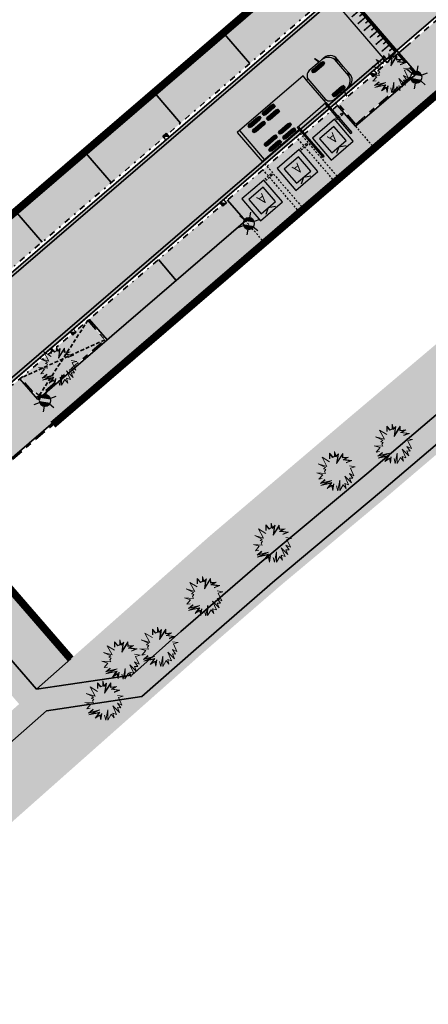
# Model space of a CAD drawing. Header units: metres. Extents: x 104013 to 104665, y 427946 to 428479.
# Tile 178 of 195: x 104426 to 104453, y 428076 to 428140. Entities that reach past the tile are written whole.
import ezdxf
from ezdxf.enums import TextEntityAlignment as Align

# ---------------------------------------------------------------- set-up
doc = ezdxf.new("R2010")
doc.units = ezdxf.units.M
for name, pattern in [('DASHED2', [0.375, 0.25, -0.125]), ('VH-GELEIDEBAND', [6, 2, -2, 0, -2]), ('VH-OPSLUITBAND', [10, 4, -2, 2, -2]), ('VH-TROTTOIRBAND', [15, 5, -2, 2, -2, 2, -2])]:
    doc.linetypes.add(name, pattern=pattern)
for name, color, linetype, true_color in [('_BUURTONTSLUITINGSWEG', 30, 'Continuous', 0xff7f00), ('N-WE-VH-VERHARDING-AP_PARKEERPLAATS', 7, 'Continuous', 0x889692), ('N-WE-VH-VERHARDING-AP_RIJBAAN-ELEMENT', 7, 'Continuous', 0x7f4f3f), ('N-WE-VH-VERHARDING-AP_VOETPAD', 7, 'Continuous', 0xdbdbdb)]:
    doc.layers.add(name, color=color, linetype=linetype, true_color=true_color)
for name, color, linetype in [('_HOGE HAAG', 96, 'Continuous'), ('_LAGE HAAG', 90, 'Continuous'), ('MOL JUIST', 10, 'Continuous'), ('MOL voertuig', 10, 'Continuous')]:
    doc.layers.add(name, color=color, linetype=linetype)
for name, color, linetype, lineweight in [('N-WE-GR-BEPLANTING_CULTUUR-V (Vaste planten gereserveerde parkeerplaatsen)', 132, 'Continuous', 18), ('N-WE-GR-BEPLANTING_CULTUUR-V (Vaste planten)', 132, 'Continuous', 18), ('N-WE-GR-HEESTER-S (Corylus avellana)', 114, 'Continuous', 0), ("N-WE-GR-HEESTER-S (Pyracantha 'Golden Charmer')", 54, 'Continuous', 0), ('N-WE-GR-HEESTER-S (Rhamnus frangula)', 94, 'Continuous', 0), ('N-WE-GR-HEESTER-S (Soort ntb)', 210, 'Continuous', 0), ('N-WE-GR-HEESTERS-S (Ligustrum vulgare)', 134, 'Continuous', 0), ('N-WE-GR-HEESTERS-S (Prunus spinosa)', 144, 'Continuous', 0), ('N-WE-IE-MEUBILAIR_WEGMEUBILAIR_LICHTMAST-S', 7, 'Continuous', 25), ('N-WE-RI-HWA_KOLK_TROTTOIRKOLK-S', 150, 'Continuous', 25), ('N-WE-VH-GOOT-G', 170, 'Continuous', 35), ('N-WE-VH-KANTOPSLUITING_GELEIDEBAND-G', 20, 'VH-GELEIDEBAND', 35), ('N-WE-VH-KANTOPSLUITING_OPSLUITBAND-G', 150, 'VH-OPSLUITBAND', 35), ('N-WE-VH-KANTOPSLUITING_TROTTOIRBAND-G', 210, 'VH-TROTTOIRBAND', 35), ('N-WE-VH-PLATEAU_TALUD-S', 7, 'Continuous', 25), ('N-WE-VH-VERHARDING-G', 7, 'Continuous', 35), ('N-WE-VH-VERHARDING-G (TOEKOMSTIG)', 30, 'DASHED2', 35)]:
    doc.layers.add(name, color=color, linetype=linetype, lineweight=lineweight)
doc.layers.add('N-WE-GR-GRAS_KRUIDENRIJK-V', color=7, linetype='Continuous', lineweight=18, true_color=0xa5cd98)
doc.layers.add('N-WE-VH-VERHARDING_HALFVERHARDING-V', color=7, linetype='Continuous', lineweight=18, true_color=0xd7aa8c)
doc.styles.add('NLCS-ISO', font='NLCS-ISO.ttf')

# ---------------------------------------------------------------- blocks, each defined once
blk = doc.blocks.new('*U16')
for points, const_width in [([(-0.063, -0.077), (-4.276, 3.381)], 0.2), ([(-4.234, 2.958), (-4.044, 3.19)], 0.1), ([(-4.256, 2.459), (-3.812, 3)], 0.1), ([(-3.792, 2.078), (-3.348, 2.619)], 0.1), ([(-3.771, 2.578), (-3.58, 2.81)], 0.1), ([(-3.329, 1.697), (-2.885, 2.239)], 0.1), ([(-3.307, 2.197), (-3.117, 2.429)], 0.1), ([(-2.843, 1.816), (-2.653, 2.048)], 0.1), ([(-2.865, 1.317), (-2.421, 1.858)], 0.1), ([(-2.401, 0.936), (-1.957, 1.477)], 0.1), ([(-2.379, 1.436), (-2.189, 1.668)], 0.1), ([(-1.916, 1.055), (-1.725, 1.287)], 0.1), ([(-1.937, 0.555), (-1.493, 1.097)], 0.1), ([(-1.474, 0.175), (-1.03, 0.716)], 0.1), ([(-1.452, 0.674), (-1.262, 0.906)], 0.1), ([(-1.01, -0.206), (-0.566, 0.335)], 0.1), ([(-0.988, 0.294), (-0.798, 0.525)], 0.1), ([(-0.546, -0.587), (-0.102, -0.046)], 0.1), ([(-0.524, -0.087), (-0.334, 0.145)], 0.1)]:
    blk.add_lwpolyline(points, dxfattribs=dict(const_width=const_width))
for points in [[(0, 0), (-4.212, 3.458)], [(-0.634, -0.773), (-4.847, 2.685)]]:
    blk.add_lwpolyline(points)
blk = doc.blocks.new('*U24')
for p, q in [((-0.95, 0), (-0.95, -1.9)), ((0.95, 0), (-0.95, 0)), ((0.95, -1.9), (0.95, 0)), ((0.618, -0.333), (-0.618, -0.333)), ((-0.618, -0.333), (-0.618, -1.568)), ((0, -0.333), (-0.411, -0.095)), ((0, -0.333), (0.411, -0.095)), ((0.618, -1.568), (0.618, -0.333)), ((-0.95, -1.9), (0.95, -1.9)), ((-0.618, -1.568), (0.618, -1.568))]:
    blk.add_line(p, q)
at = {"linetype": 'DASHED2', "ltscale": 0.5, "flags": 128}
blk.add_lwpolyline([(1.7, -2.65), (-1.7, -2.65), (-1.7, 1.3), (1.7, 1.3)], close=True, dxfattribs=at)
at = {"linetype": 'DASHED2', "ltscale": 0.2, "flags": 128}
for points in [[(-1.54, -1.78), (-0.95, -1.78)], [(-1.54, -1.9), (-0.95, -1.9)]]:
    blk.add_lwpolyline(points, dxfattribs=at)
blk.add_circle((-1.54, -1.84), 0.06)
at = {"style": 'NLCS-ISO'}
blk.add_text('A', height=0.665, dxfattribs=at).set_placement((-0.063, -1.02), align=Align.MIDDLE_CENTER)
blk = doc.blocks.new('Trottoirkolk')
h = blk.add_hatch(color=256)
h.paths.add_polyline_path([(-0.021, 0.181), (0.004, 0.189), (0.211, 0.024), (0.024, -0.211)])
h.paths.add_polyline_path([(-0.024, 0.211), (0.004, 0.189), (-0.021, 0.181)])
blk.add_lwpolyline([(0.024, -0.211), (-0.211, -0.024), (-0.024, 0.211), (0.211, 0.024)], close=True)
blk.add_lwpolyline([(0.024, -0.211), (-0.024, 0.211)])
blk = doc.blocks.new('MOL voertuig')
at = {"linetype": 'Continuous'}
for p, q in [((-1.153, 1.659), (-1.062, 1.303)), ((-1.143, 1.671), (-1.143, 1.671)), ((-1.035, 1.3), (-1.129, 1.663)), ((-8.44, 1.302), (-8.442, -1.296)), ((-2.51, 1.302), (-8.44, 1.302)), ((-8.24, 1.301), (-8.242, -1.296)), ((-6.564, 1.015), (-7.58, 1.016)), ((-6.564, 0.685), (-7.58, 0.686)), ((-6.563, 1.142), (-7.579, 1.142)), ((-6.563, 1.079), (-7.579, 1.079)), ((-5.294, 1.015), (-6.31, 1.015)), ((-5.294, 0.685), (-6.31, 0.685)), ((-5.293, 1.141), (-6.309, 1.142)), ((-5.293, 1.078), (-6.309, 1.079)), ((-2.511, -0.927), (-2.51, 0.93)), ((-2.51, 0.93), (-2.51, 1.302)), ((-2.4, 0.93), (-2.51, 0.93)), ((-2.4, 0.93), (-2.401, -0.927)), ((-1.061, 1.3), (-1.987, 1.301)), ((-0.835, 1.139), (-1.851, 1.14)), ((-0.835, 1.076), (-1.851, 1.076)), ((-0.835, 1.012), (-1.851, 1.013)), ((-1.062, 1.303), (-1.061, 1.3)), ((-0.702, 1.3), (-1.035, 1.3)), ((-0.137, -0.743), (-0.137, 0.743)), ((0, 0), (0, 0.801)), ((-6.564, 0.622), (-7.58, 0.622)), ((-6.564, 0.558), (-7.58, 0.559)), ((-5.294, 0.621), (-6.31, 0.622)), ((-5.294, 0.558), (-6.31, 0.558)), ((0, -0.801), (0, 0)), ((-6.564, -0.552), (-7.58, -0.551)), ((-6.564, -0.615), (-7.58, -0.615)), ((-5.294, -0.552), (-6.31, -0.552)), ((-5.294, -0.616), (-6.31, -0.615)), ((-8.442, -1.296), (-5.111, -1.298)), ((-6.564, -0.679), (-7.58, -0.678)), ((-6.564, -1.009), (-7.58, -1.008)), ((-6.564, -1.072), (-7.58, -1.072)), ((-6.564, -1.136), (-7.58, -1.135)), ((-5.294, -0.679), (-6.31, -0.679)), ((-5.294, -1.009), (-6.31, -1.009)), ((-5.294, -1.073), (-6.31, -1.072)), ((-5.294, -1.136), (-6.31, -1.136)), ((-2.511, -1.1), (-2.511, -0.927)), ((-2.511, -0.927), (-2.4, -0.927)), ((-1.981, -1.299), (-1.062, -1.3)), ((-0.836, -1.012), (-1.852, -1.011)), ((-0.836, -1.075), (-1.852, -1.075)), ((-0.836, -1.139), (-1.852, -1.138)), ((-1.063, -1.303), (-1.154, -1.658)), ((-1.13, -1.662), (-1.036, -1.3)), ((-1.062, -1.3), (-1.063, -1.303)), ((-1.036, -1.3), (-0.703, -1.3)), ((-1.145, -1.67), (-1.145, -1.67))]:
    blk.add_line(p, q, dxfattribs=at)
at = {"linetype": 'Continuous', "flags": 128}
for points in [[(-6.563, 1.158), (-6.564, 1), (-6.706, 0.952), (-7.437, 0.952), (-7.58, 1), (-7.579, 1.159), (-7.437, 1.206), (-6.706, 1.206)], [(-6.564, 0.701), (-6.564, 0.543), (-6.706, 0.495), (-7.437, 0.495), (-7.58, 0.543), (-7.58, 0.702), (-7.437, 0.749), (-6.706, 0.749)], [(-5.293, 1.158), (-5.294, 0.999), (-5.436, 0.951), (-6.167, 0.952), (-6.31, 1), (-6.309, 1.158), (-6.167, 1.206), (-5.436, 1.205)], [(-5.294, 0.701), (-5.294, 0.542), (-5.436, 0.494), (-6.167, 0.495), (-6.31, 0.543), (-6.31, 0.701), (-6.167, 0.749), (-5.436, 0.748)], [(-0.835, 1.155), (-0.835, 0.997), (-0.977, 0.949), (-1.709, 0.949), (-1.851, 0.997), (-1.851, 1.156), (-1.708, 1.203), (-0.977, 1.203)], [(-6.564, -0.536), (-6.564, -0.694), (-6.706, -0.742), (-7.438, -0.742), (-7.58, -0.694), (-7.58, -0.535), (-7.438, -0.488), (-6.706, -0.488)], [(-5.294, -0.536), (-5.294, -0.695), (-5.436, -0.743), (-6.168, -0.742), (-6.31, -0.694), (-6.31, -0.536), (-6.168, -0.488), (-5.436, -0.489)], [(-6.564, -0.993), (-6.564, -1.151), (-6.707, -1.199), (-7.438, -1.199), (-7.58, -1.151), (-7.58, -0.992), (-7.438, -0.945), (-6.707, -0.945)], [(-5.294, -0.993), (-5.294, -1.152), (-5.437, -1.2), (-6.168, -1.199), (-6.31, -1.151), (-6.31, -0.993), (-6.168, -0.945), (-5.437, -0.946)], [(-0.836, -0.996), (-0.836, -1.154), (-0.978, -1.202), (-1.709, -1.202), (-1.852, -1.154), (-1.852, -0.995), (-1.709, -0.948), (-0.978, -0.948)]]:
    blk.add_lwpolyline(points, close=True, dxfattribs=at)
at = {"linetype": 'Continuous'}
for points in [[(-5.111, -1.299), (-5.111, -1.099), (-2.511, -1.1)], [(-5.111, -1.299), (-5.111, -3.798)], [(-5.011, -1.099), (-5.011, -3.798)], [(-2.611, -1.1), (-2.611, -3.799)], [(-2.511, -1.1), (-2.511, -3.799)], [(-5.111, -3.798), (-5.011, -3.798)], [(-2.611, -3.798), (-2.511, -3.798)]]:
    blk.add_lwpolyline(points, dxfattribs=at)
for centre, radius, start, end in [((-1.141, 1.66), 0.0124, 14.40507, 187.35944), ((-1.919, 0.81), 0.496, 82.48758, 165.91395), ((-0.836, 0.583), 0.717, 12.8859, 90.40344), ((-0.628, 0.66), 0.644, 12.6024, 96.56671), ((-0.204, 0.64), 0.149, 297.02506, 63.45347), ((-0.205, -0.64), 0.149, 296.49948, 62.92789), ((-2.4, -0.927), 0.000496, 158.42805, 201.5249), ((-1.919, -0.807), 0.496, 194.039, 277.46536), ((-0.836, -0.582), 0.717, 269.5495, 347.06705), ((-0.629, -0.66), 0.644, 263.38623, 347.35054), ((-1.142, -1.659), 0.0124, 172.59351, 345.54787)]:
    blk.add_arc(centre, radius, start, end, dxfattribs=at)
blk = doc.blocks.new('SGR-HEESTER_06')
at = {"ltscale": 0.5, "flags": 128}
for points in [[(-0.247, 0.404), (-0.57, 0.602), (-0.353, 0.199), (-0.738, 0.311), (-0.415, 0.156), (-0.502, 0.094), (-0.402, 0.063), (-0.458, -0.018), (-0.415, -0.105), (-0.8, -0.08), (-0.539, -0.161), (-0.707, -0.359), (-0.564, -0.335)], [(-0.247, 0.534), (-0.247, 0.776), (-0.104, 0.615), (-0.104, 0.615), (-0.018, 0.652), (-0.018, 0.857), (0.045, 0.652), (0.15, 0.758), (0.131, 0.652), (0.094, 0.391), (0.336, 0.77), (0.343, 0.59), (0.585, 0.609), (0.398, 0.503), (0.74, 0.46), (0.492, 0.36)], [(-0.232, 0.534), (-0.232, 0.736), (-0.109, 0.596), (-0.002, 0.642), (-0.002, 0.753), (0.037, 0.623), (0.127, 0.712), (0.116, 0.654), (0.069, 0.324), (0.323, 0.72), (0.328, 0.573), (0.517, 0.588), (0.351, 0.494), (0.679, 0.452), (0.486, 0.375)], [(0.628, 0.224), (0.876, 0.187), (0.672, 0.131), (0.827, -0.204), (0.628, -0.111), (0.771, -0.316), (0.628, -0.31), (0.715, -0.521), (0.423, -0.229), (0.591, -0.608), (0.423, -0.552), (0.479, -0.763), (0.355, -0.601), (0.206, -0.856), (0.212, -0.403), (0.125, -0.862), (0.069, -0.645)], [(-0.049, -0.564), (-0.092, -0.85), (-0.136, -0.645), (-0.34, -0.769), (-0.173, -0.533), (-0.626, -0.632), (-0.272, -0.459), (-0.638, -0.546), (-0.44, -0.378)], [(-0.064, -0.562), (-0.095, -0.764), (-0.125, -0.621), (-0.285, -0.718), (-0.137, -0.51), (-0.506, -0.59), (-0.143, -0.412), (-0.579, -0.516), (-0.43, -0.39)]]:
    blk.add_lwpolyline(points, dxfattribs=at)
blk = doc.blocks.new('N-SIE-WEG_LICHTMAST-SO')
h = blk.add_hatch(color=256)
h.paths.add_polyline_path([(1.16, 0.5, 0.658505), (-1.16, 0.5)])
h.paths.add_polyline_path([(-1.16, -0.5, 0.658505), (1.16, -0.5)])
at = {"flags": 128}
for points in [[(0, 1.27), (0, 2.53)], [(-2.19, 1.27), (-1.1, 0.63)], [(-1.16, 0.5), (1.16, 0.5)], [(1.1, 0.63), (2.19, 1.27)], [(-2.19, -1.27), (-1.1, -0.63)], [(-1.16, -0.5), (1.16, -0.5)], [(0, -1.27), (0, -2.53)], [(2.19, -1.27), (1.1, -0.63)]]:
    blk.add_lwpolyline(points, dxfattribs=at)
at = {"ltscale": 0.5}
blk.add_circle((0, 0), 1.27, dxfattribs=at)
at = {"style": 'NLCS-ISO'}
blk.add_attdef('TYPE', text='', height=1.8, dxfattribs=at).set_placement((0, 2.53), align=Align.BOTTOM_CENTER)

msp = doc.modelspace()

# ---------------------------------------------------------------- hatches: boundary and pattern name
at = {"layer": '_BUURTONTSLUITINGSWEG'}
h = msp.add_hatch(color=256, dxfattribs=at)
h.dxf.hatch_style = 1
edge = h.paths.add_edge_path()
edge.add_arc((104364.296, 428235.419), 6, 204.59821, 226.7317, ccw=False)
edge.add_line((104358.841, 428232.921), (104357.415, 428236.035))
edge.add_line((104357.415, 428236.035), (104356.001, 428239.088))
edge.add_line((104356.001, 428239.088), (104352.268, 428237.699))
edge.add_line((104352.268, 428237.699), (104353.852, 428234.209))
edge.add_line((104353.852, 428234.209), (104355.038, 428231.618))
edge.add_arc((104364.131, 428235.781), 10, 204.59821, 226.71836)
edge.add_arc((105450.923, 429389.798), 1595.205, 226.718362, 227.917422)
edge.add_arc((105113.716, 429019.944), 1094.713, 228.042635, 229.230849)
edge.add_arc((105113.671, 429019.887), 1094.64, 229.230692, 233.642851)
edge.add_arc((104468.307, 428143.165), 6, 233.64285, 310.5872)
edge.add_line((104472.21, 428138.608), (104472.885, 428139.186))
edge.add_line((104472.885, 428139.186), (104474.537, 428140.602))
edge.add_line((104474.537, 428140.602), (104472.032, 428143.525))
edge.add_arc((104468.128, 428148.082), 6, 233.48132, 310.5872, ccw=False)
edge.add_arc((105113.671, 429019.887), 1090.79, 229.230692, 233.481316, ccw=False)
edge.add_arc((105113.716, 429019.945), 1090.863, 228.042856, 229.230849, ccw=False)
edge.add_arc((105450.923, 429389.798), 1591.355, 226.731695, 227.917271, ccw=False)
h = msp.add_hatch(color=256, dxfattribs=at)
h.dxf.hatch_style = 1
edge = h.paths.add_edge_path()
edge.add_line((104449.941, 428137.681), (104450.699, 428138.333))
edge.add_line((104450.699, 428138.333), (104453.559, 428140.796))
edge.add_arc((104457.474, 428136.25), 6, 53.40213, 130.73087, ccw=False)
edge.add_line((104461.052, 428141.067), (104448.827, 428150.278))
edge.add_arc((104446.398, 428147.1), 4, -46.84185, 52.60096, ccw=False)
edge.add_line((104449.134, 428144.182), (104447.143, 428142.463))
edge.add_line((104447.143, 428142.463), (104446.385, 428141.811))
edge.add_line((104446.385, 428141.811), (104356.43, 428064.353))
edge.add_line((104356.43, 428064.353), (104357.324, 428057.931))
edge.add_line((104357.324, 428057.931), (104449.941, 428137.681))
at = {"layer": 'N-WE-GR-BEPLANTING_CULTUUR-V (Vaste planten gereserveerde parkeerplaatsen)'}
h = msp.add_hatch(color=256, dxfattribs=at)
h.dxf.hatch_style = 1
h.paths.add_polyline_path([(104431.533, 428119.323), (104430.424, 428120.611), (104426.028, 428116.826), (104427.138, 428115.538)])
at = {"layer": 'N-WE-GR-BEPLANTING_CULTUUR-V (Vaste planten)'}
h = msp.add_hatch(color=256, dxfattribs=at)
h.dxf.hatch_style = 1
h.paths.add_polyline_path([(104446.883, 428134.783), (104447.992, 428133.495), (104451.863, 428136.828), (104450.754, 428138.116)])
h = msp.add_hatch(color=256, dxfattribs=at)
h.dxf.hatch_style = 1
h.paths.add_polyline_path([(104417.29, 428087.776), (104409.04, 428097.315), (104406.767, 428095.358), (104415.025, 428085.808)])
h.paths.add_polyline_path([(104418.891, 428105.798), (104427.039, 428096.377), (104429.291, 428098.358), (104421.164, 428107.755)])
h.paths.add_polyline_path([(104412.074, 428096.101), (104419.651, 428102.626), (104417.757, 428104.817), (104410.177, 428098.293)])
at = {"layer": 'N-WE-GR-GRAS_KRUIDENRIJK-V'}
h = msp.add_hatch(color=256, dxfattribs=at)
h.dxf.hatch_style = 1
h.paths.add_polyline_path([(104425.732, 428087.904), (104432.8, 428094.176), (104437.849, 428098.655), (104443.01, 428103.13), (104450.019, 428108.994), (104464.719, 428121.532), (104479.161, 428133.843), (104474.846, 428137.706), (104472.106, 428135.359), (104473.669, 428133.526), (104472.898, 428129.161), (104464.394, 428121.912), (104449.696, 428109.375), (104442.686, 428103.51), (104437.519, 428099.031), (104433.952, 428095.878), (104427.7, 428094.955), (104418.598, 428086.929), (104416.599, 428080.483), (104414.017, 428078.206), (104410.55, 428075.322), (104399.534, 428066.075), (104392.053, 428059.624), (104392.167, 428059.062), (104399.858, 428065.694), (104410.87, 428074.939), (104414.342, 428077.826), (104419.77, 428082.614)])
h = msp.add_hatch(color=256, dxfattribs=at)
h.dxf.hatch_style = 1
h.paths.add_polyline_path([(104463.421, 428123.054), (104471.514, 428129.953), (104472.069, 428133.091), (104470.967, 428134.383), (104468.718, 428132.456), (104468.874, 428132.333), (104464.255, 428128.376), (104455.565, 428120.972), (104447.153, 428113.861), (104438.422, 428106.434), (104429.291, 428098.358), (104427.041, 428096.374), (104433.308, 428097.299), (104435.541, 428099.281), (104436.53, 428100.159), (104441.713, 428104.652), (104448.728, 428110.521)])
at = {"layer": 'N-WE-VH-VERHARDING-AP_PARKEERPLAATS'}
h = msp.add_hatch(color=256, dxfattribs=at)
h.dxf.hatch_style = 1
h.paths.add_polyline_path([(104445.597, 428141.396), (104443.933, 428143.328), (104439.386, 428139.413), (104441.05, 428137.481)])
h = msp.add_hatch(color=256, dxfattribs=at)
h.dxf.hatch_style = 1
h.paths.add_polyline_path([(104441.05, 428137.481), (104439.386, 428139.413), (104434.84, 428135.498), (104436.503, 428133.566)])
h = msp.add_hatch(color=256, dxfattribs=at)
h.dxf.hatch_style = 1
h.paths.add_polyline_path([(104436.503, 428133.566), (104434.84, 428135.498), (104430.293, 428131.583), (104431.957, 428129.651)])
h = msp.add_hatch(color=256, dxfattribs=at)
h.dxf.hatch_style = 1
h.paths.add_polyline_path([(104431.957, 428129.651), (104430.293, 428131.583), (104425.746, 428127.668), (104427.41, 428125.736)])
h = msp.add_hatch(color=256, dxfattribs=at)
h.dxf.hatch_style = 1
h.paths.add_polyline_path([(104440.767, 428127.142), (104439.593, 428128.506), (104435.046, 428124.591), (104436.221, 428123.227)])
h = msp.add_hatch(color=256, dxfattribs=at)
h.dxf.hatch_style = 1
h.paths.add_polyline_path([(104421.2, 428123.753), (104422.863, 428121.821), (104427.41, 428125.736), (104425.746, 428127.668)])
h = msp.add_hatch(color=256, dxfattribs=at)
h.dxf.hatch_style = 1
h.paths.add_polyline_path([(104436.221, 428123.227), (104435.046, 428124.591), (104430.499, 428120.676), (104431.674, 428119.312)])
at = {"layer": 'N-WE-VH-VERHARDING-AP_RIJBAAN-ELEMENT'}
h = msp.add_hatch(color=256, dxfattribs=at)
h.dxf.hatch_style = 1
edge = h.paths.add_edge_path()
edge.add_arc((105113.671, 429019.887), 1094.64, 232.472717, 232.600959)
edge.add_arc((104446.398, 428147.1), 4, -49.26913, 52.60096, ccw=False)
edge.add_line((104449.008, 428144.069), (104447.143, 428142.463))
edge.add_line((104447.143, 428142.463), (104450.699, 428138.333))
edge.add_line((104450.699, 428138.333), (104453.559, 428140.796))
edge.add_arc((104457.474, 428136.25), 6, 53.40213, 130.73087, ccw=False)
edge.add_line((104461.052, 428141.067), (104463.347, 428144.158))
edge.add_arc((105113.671, 429019.887), 1090.79, 232.472717, 233.40213, ccw=False)
edge.add_line((104449.228, 428154.822), (104446.883, 428151.768))
h = msp.add_hatch(color=256, dxfattribs=at)
h.dxf.hatch_style = 1
h.paths.add_polyline_path([(104449.941, 428137.681), (104450.699, 428138.333), (104447.143, 428142.463), (104446.385, 428141.811), (104356.43, 428064.353), (104357.324, 428057.931)])
at = {"layer": 'N-WE-VH-VERHARDING-AP_VOETPAD'}
h = msp.add_hatch(color=256, dxfattribs=at)
h.dxf.hatch_style = 1
edge = h.paths.add_edge_path()
edge.add_line((104298.008, 428020.392), (104299.37, 428021.57))
edge.add_line((104299.37, 428021.57), (104294.999, 428026.624))
edge.add_line((104294.999, 428026.624), (104293.637, 428025.446))
edge.add_line((104293.637, 428025.446), (104285.788, 428034.523))
edge.add_line((104285.788, 428034.523), (104287.149, 428035.7))
edge.add_line((104287.149, 428035.7), (104279.887, 428044.097))
edge.add_line((104279.887, 428044.097), (104278.526, 428042.92))
edge.add_line((104278.526, 428042.92), (104270.676, 428051.996))
edge.add_line((104270.676, 428051.996), (104272.036, 428053.173))
edge.add_line((104272.036, 428053.173), (104265.203, 428061.076))
edge.add_line((104265.203, 428061.076), (104263.842, 428059.899))
edge.add_line((104263.842, 428059.899), (104255.992, 428068.975))
edge.add_line((104255.992, 428068.975), (104257.354, 428070.153))
edge.add_line((104257.354, 428070.153), (104256.7, 428070.91))
edge.add_arc((104253.069, 428067.768), 4.802, 40.87056, 116.37013)
edge.add_line((104250.937, 428072.07), (104299.443, 428015.981))
edge.add_arc((104306.856, 428022.392), 9.8, 220.85404, 310.73087)
edge.add_line((104313.25, 428014.965), (104458.539, 428140.069))
edge.add_arc((105113.658, 429019.871), 1096.92, 233.327845, 233.40823)
edge.add_line((104459.774, 428139.151), (104459.443, 428141.706))
edge.add_arc((104457.474, 428136.25), 5.8, 70.16393, 130.73087)
edge.add_line((104453.69, 428140.645), (104450.829, 428138.182))
edge.add_line((104450.829, 428138.182), (104452.004, 428136.818))
edge.add_line((104452.004, 428136.818), (104427.127, 428115.397))
edge.add_line((104427.127, 428115.397), (104425.953, 428116.761))
edge.add_line((104425.953, 428116.761), (104418.744, 428110.554))
edge.add_line((104418.744, 428110.554), (104419.922, 428109.193))
edge.add_line((104419.922, 428109.193), (104413.75, 428103.878))
edge.add_line((104413.75, 428103.878), (104412.575, 428105.242))
edge.add_line((104412.575, 428105.242), (104411.211, 428104.068))
edge.add_line((104411.211, 428104.068), (104412.386, 428102.704))
edge.add_line((104412.386, 428102.704), (104405.527, 428096.798))
edge.add_line((104405.527, 428096.798), (104404.352, 428098.162))
edge.add_line((104404.352, 428098.162), (104399.048, 428093.594))
edge.add_line((104399.048, 428093.594), (104400.222, 428092.23))
edge.add_line((104400.222, 428092.23), (104386.582, 428080.485))
edge.add_line((104386.582, 428080.485), (104385.408, 428081.849))
edge.add_line((104385.408, 428081.849), (104374.799, 428072.714))
edge.add_line((104374.799, 428072.714), (104375.973, 428071.35))
edge.add_line((104375.973, 428071.35), (104362.333, 428059.605))
edge.add_line((104362.333, 428059.605), (104361.159, 428060.969))
edge.add_line((104361.159, 428060.969), (104355.854, 428056.401))
edge.add_line((104355.854, 428056.401), (104357.029, 428055.037))
edge.add_line((104357.029, 428055.037), (104351.592, 428050.355))
edge.add_line((104351.592, 428050.355), (104350.417, 428051.719))
edge.add_line((104350.417, 428051.719), (104349.053, 428050.545))
edge.add_line((104349.053, 428050.545), (104350.228, 428049.181))
edge.add_line((104350.228, 428049.181), (104345.662, 428045.249))
edge.add_line((104345.662, 428045.249), (104344.487, 428046.613))
edge.add_line((104344.487, 428046.613), (104339.944, 428042.701))
edge.add_line((104339.944, 428042.701), (104341.118, 428041.337))
edge.add_line((104341.118, 428041.337), (104318.385, 428021.762))
edge.add_line((104318.385, 428021.762), (104317.21, 428023.126))
edge.add_line((104317.21, 428023.126), (104312.66, 428019.208))
edge.add_line((104312.66, 428019.208), (104313.835, 428017.844))
edge.add_line((104313.835, 428017.844), (104312.076, 428016.329))
edge.add_arc((104306.856, 428022.392), 8, 220.85404, 310.73087, ccw=False)
edge.add_line((104300.805, 428017.159), (104298.008, 428020.392))
h = msp.add_hatch(color=256, dxfattribs=at)
h.dxf.hatch_style = 1
h.paths.add_polyline_path([(104445.314, 428131.057), (104444.139, 428132.421), (104439.593, 428128.506), (104440.767, 428127.142)])
h.paths.add_polyline_path([(104447.981, 428133.354), (104446.807, 428134.718), (104444.139, 428132.421), (104445.314, 428131.057)])
at = {"layer": 'N-WE-VH-VERHARDING_HALFVERHARDING-V'}
h = msp.add_hatch(color=256, dxfattribs=at)
h.paths.add_polyline_path([(104341.58, 428016.075), (104356.13, 428028.597), (104358.561, 428035.522), (104364.818, 428040.893), (104372.486, 428042.845), (104378.753, 428048.256), (104388.465, 428056.53), (104392.053, 428059.624), (104391.713, 428061.311), (104387.489, 428057.669), (104377.777, 428049.395), (104371.762, 428044.209), (104364.101, 428042.267), (104355.995, 428051.64), (104354.858, 428050.661), (104362.956, 428041.298), (104357.273, 428036.403), (104354.848, 428029.472), (104340.601, 428017.212), (104326.189, 428004.801), (104324.358, 428003.203), (104317.323, 428002.029), (104315.144, 428000.145), (104325.024, 428001.794), (104327.171, 428003.667)])
h.paths.add_polyline_path([(104418.598, 428086.929), (104427.7, 428094.955), (104433.969, 428095.881), (104437.519, 428099.031), (104442.686, 428103.51), (104449.696, 428109.375), (104464.394, 428121.912), (104472.898, 428129.161), (104473.669, 428133.526), (104472.106, 428135.359), (104470.967, 428134.383), (104472.069, 428133.091), (104471.514, 428129.953), (104463.421, 428123.054), (104448.728, 428110.521), (104441.713, 428104.652), (104436.53, 428100.159), (104433.308, 428097.299), (104427.041, 428096.374), (104418.891, 428105.798), (104417.757, 428104.817), (104425.906, 428095.393), (104418.425, 428088.757), (104410.177, 428098.294), (104409.04, 428097.315), (104417.29, 428087.776), (104415.244, 428081.177), (104409.588, 428076.474), (104398.562, 428067.217), (104391.713, 428061.311), (104392.053, 428059.624), (104399.534, 428066.075), (104410.55, 428075.322), (104414.017, 428078.206), (104416.6, 428080.484)])

# ---------------------------------------------------------------- linework, layer by layer
at = {"layer": '_HOGE HAAG', "const_width": 0.5, "flags": 128}
for points in [[(104442.662, 428142.366), (104422.813, 428125.301)], [(104424.796, 428103.556), (104429.291, 428098.358)]]:
    msp.add_lwpolyline(points, dxfattribs=at)
at = {"layer": '_LAGE HAAG', "const_width": 0.5, "flags": 128}
msp.add_lwpolyline([(104428.123, 428113.747), (104453.831, 428135.884)], dxfattribs=at)
at = {"layer": 'N-WE-VH-GOOT-G', "ltscale": 0.2}
for points in [[(104410.232, 428110.416), (104446.515, 428141.659)], [(104413.527, 428106.589), (104449.811, 428137.832)]]:
    msp.add_lwpolyline(points, dxfattribs=at)
at = {"layer": 'N-WE-VH-KANTOPSLUITING_GELEIDEBAND-G', "ltscale": 0.2, "flags": 128}
for points in [[(104409.213, 428110.067), (104447.012, 428142.615)], [(104413.03, 428105.634), (104450.829, 428138.182)]]:
    msp.add_lwpolyline(points, dxfattribs=at)
at = {"layer": 'N-WE-VH-KANTOPSLUITING_OPSLUITBAND-G', "ltscale": 0.2, "flags": 128}
for points in [[(104414.011, 428117.695), (104448.571, 428147.454)], [(104313.316, 428014.89), (104458.548, 428139.946)], [(104450.754, 428138.116), (104451.863, 428136.828), (104447.992, 428133.495)], [(104447.992, 428133.495), (104446.883, 428134.783)], [(104430.424, 428120.611), (104431.533, 428119.323), (104427.138, 428115.538), (104426.028, 428116.826)]]:
    msp.add_lwpolyline(points, dxfattribs=at)
at = {"layer": 'N-WE-VH-KANTOPSLUITING_TROTTOIRBAND-G', "ltscale": 0.2, "flags": 128}
msp.add_lwpolyline([(104450.829, 428138.182), (104453.69, 428140.645)], dxfattribs=at)
at = {"layer": 'N-WE-VH-VERHARDING-G'}
msp.add_line((104453.559, 428140.796), (104310.771, 428017.845), dxfattribs=at)
at = {"layer": 'N-WE-VH-VERHARDING-G', "flags": 128}
msp.add_lwpolyline([(104382.9, 428201.216), (104257.684, 428082.791, 0.401241), (104257.476, 428078.649), (104302.882, 428026.145, 0.413584), (104311.336, 428025.523), (104449.008, 428144.069)], format="xyb", dxfattribs=at)
for points in [[(104414.001, 428117.554), (104448.73, 428147.459)], [(104447.143, 428142.463), (104450.699, 428138.333)], [(104313.25, 428014.965), (104458.539, 428140.069)], [(104441.05, 428137.481), (104439.386, 428139.413)], [(104450.829, 428138.182), (104452.004, 428136.818), (104447.981, 428133.354)], [(104450.072, 428137.529), (104450.699, 428138.333)], [(104450.699, 428138.333), (104450.829, 428138.182)], [(104449.941, 428137.681), (104450.072, 428137.529)], [(104449.183, 428137.028), (104419.599, 428111.554)], [(104436.503, 428133.566), (104434.84, 428135.498)], [(104453.511, 428135.74), (104448.722, 428131.617)], [(104447.982, 428133.354), (104446.807, 428134.718)], [(104431.957, 428129.651), (104430.293, 428131.583)], [(104471.514, 428129.953), (104463.421, 428123.054), (104448.728, 428110.521), (104441.713, 428104.652), (104436.53, 428100.159), (104433.308, 428097.299)], [(104472.898, 428129.161), (104464.394, 428121.912), (104449.696, 428109.375), (104442.686, 428103.51), (104437.519, 428099.031), (104433.969, 428095.881)], [(104440.767, 428127.142), (104439.593, 428128.506)], [(104427.41, 428125.736), (104425.746, 428127.668)], [(104427.127, 428115.397), (104440.767, 428127.142)], [(104436.221, 428123.227), (104435.046, 428124.591)], [(104431.674, 428119.312), (104430.499, 428120.676)], [(104427.127, 428115.397), (104425.953, 428116.761)], [(104418.891, 428105.798), (104427.041, 428096.374)], [(104429.291, 428098.358), (104427.039, 428096.377)], [(104427.041, 428096.374), (104433.291, 428097.297)], [(104427.7, 428094.955), (104433.952, 428095.878)], [(104427.7, 428094.955), (104418.598, 428086.929)]]:
    msp.add_lwpolyline(points, dxfattribs=at)
at = {"layer": 'N-WE-VH-VERHARDING-G (TOEKOMSTIG)', "flags": 128}
for points in [[(104430.424, 428120.611), (104427.138, 428115.538)], [(104431.533, 428119.323), (104426.028, 428116.826)]]:
    msp.add_lwpolyline(points, dxfattribs=at)

# ---------------------------------------------------------------- block references
at = {"layer": 'MOL JUIST', "rotation": 220.7308661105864}
for p in [(104447.117, 428131.752), (104444.798, 428129.756), (104442.48, 428127.759)]:
    msp.add_blockref('*U24', p, dxfattribs=at)
at = {"layer": 'MOL voertuig', "xscale": 0.961511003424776, "yscale": 0.961511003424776, "zscale": 0.961511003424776, "rotation": 40.73086611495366}
msp.add_blockref('MOL voertuig', (104447.186, 428137.288), dxfattribs=at)
at = {"layer": 'N-WE-GR-HEESTER-S (Corylus avellana)', "xscale": 1.5, "yscale": 1.5, "zscale": 1.5}
msp.add_blockref('SGR-HEESTER_06', (104450.41, 428112.488), dxfattribs=at)
at = {"layer": "N-WE-GR-HEESTER-S (Pyracantha 'Golden Charmer')", "xscale": 1.5, "yscale": 1.5, "zscale": 1.5}
for p in [(104435.022, 428099.148), (104432.545, 428098.323)]:
    msp.add_blockref('SGR-HEESTER_06', p, dxfattribs=at)
at = {"layer": 'N-WE-GR-HEESTER-S (Rhamnus frangula)', "xscale": 1.5, "yscale": 1.5, "zscale": 1.5}
for p in [(104446.643, 428110.703), (104442.48, 428105.998)]:
    msp.add_blockref('SGR-HEESTER_06', p, dxfattribs=at)
at = {"layer": 'N-WE-GR-HEESTER-S (Soort ntb)', "xscale": 1.5, "yscale": 1.5, "zscale": 1.5}
for p in [(104450.192, 428136.845), (104428.381, 428117.625)]:
    msp.add_blockref('SGR-HEESTER_06', p, dxfattribs=at)
at = {"layer": 'N-WE-GR-HEESTERS-S (Ligustrum vulgare)', "xscale": 1.5, "yscale": 1.5, "zscale": 1.5}
msp.add_blockref('SGR-HEESTER_06', (104437.971, 428102.486), dxfattribs=at)
at = {"layer": 'N-WE-GR-HEESTERS-S (Prunus spinosa)', "xscale": 1.5, "yscale": 1.5, "zscale": 1.5}
msp.add_blockref('SGR-HEESTER_06', (104431.417, 428095.622), dxfattribs=at)
at = {"layer": 'N-WE-IE-MEUBILAIR_WEGMEUBILAIR_LICHTMAST-S', "xscale": -0.3, "yscale": 0.3, "zscale": 0.3, "rotation": 350.2850831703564}
for p in [(104451.971, 428136.57, 0), (104440.985, 428126.962, 0), (104427.607, 428115.337, 0)]:
    msp.add_blockref('N-SIE-WEG_LICHTMAST-SO', p, dxfattribs=at)
at = {"layer": 'N-WE-RI-HWA_KOLK_TROTTOIRKOLK-S'}
for p, rotation in [((104449.167, 428136.817), 259.2289236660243), ((104435.549, 428132.677), 79.22892366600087), ((104439.301, 428128.32), 259.2289236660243), ((104429.442, 428119.831), 259.2289236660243)]:
    msp.add_blockref('Trottoirkolk', p, dxfattribs=dict(at, rotation=rotation))
at = {"layer": 'N-WE-VH-PLATEAU_TALUD-S', "xscale": -1, "rotation": 271.3484020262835}
msp.add_blockref('*U16', (104447.143, 428142.463), dxfattribs=at)

doc.saveas('drawing.dxf')
